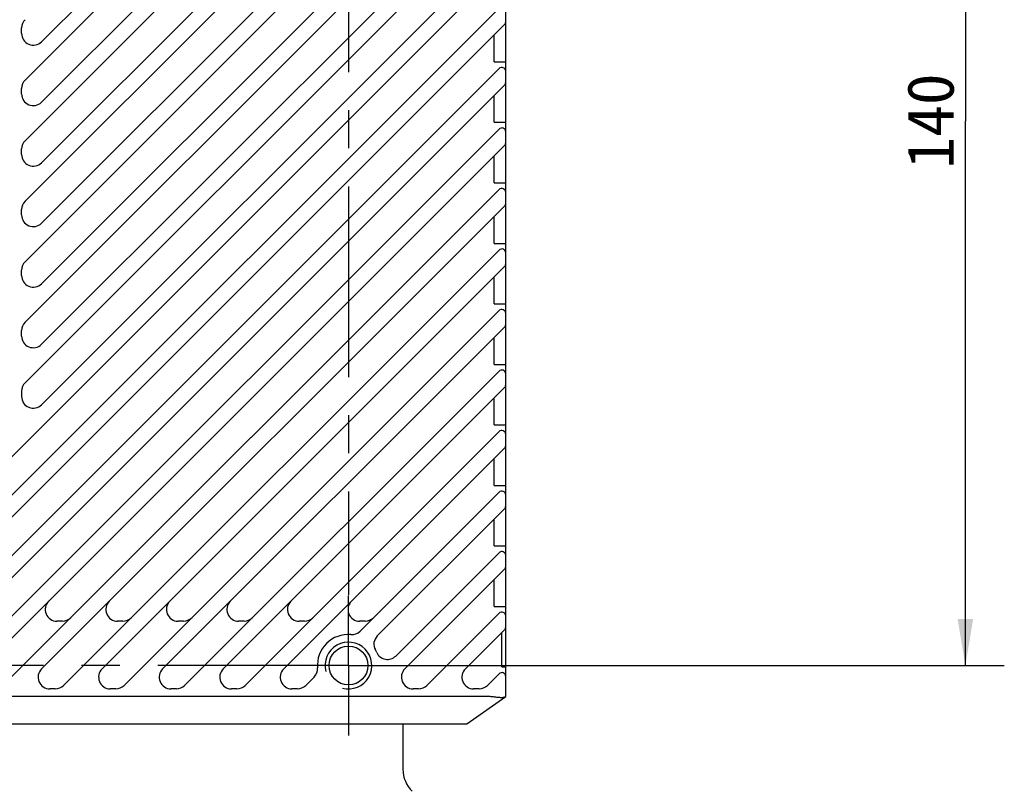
# Model space of a CAD drawing. Header units: millimetres. Extents: x 97 to 455, y 99 to 378.
# Tile 7 of 16: x 296 to 359, y 187 to 237. Entities that reach past the tile are written whole.
import ezdxf
from ezdxf.enums import TextEntityAlignment as Align

# ---------------------------------------------------------------- set-up
doc = ezdxf.new("R2010")
doc.units = ezdxf.units.MM
doc.header["$LTSCALE"] = 32.67
doc.linetypes.add('CENTER', pattern=[0.6, 0.375, -0.075, 0.075, -0.075])
doc.layers.get('0').update_dxf_attribs({"linetype": 'CONTINUOUS'})
for name, color, linetype in [('00_COMPONENTS', 7, 'CONTINUOUS'), ('20_ALL_FEATURES', 7, 'CONTINUOUS'), ('51__DRAFT_DIMS', 7, 'CONTINUOUS')]:
    doc.layers.add(name, color=color, linetype=linetype)
doc.styles.get("Standard").update_dxf_attribs({"font": 'simfang.ttf'})
doc.dimstyles.new('DIMSTYLE_4', dxfattribs={"dimtxt": 3, "dimasz": 3, "dimexe": 2.5, "dimexo": 0.5, "dimgap": 0.75, "dimtad": 1, "dimlfac": 2, "dimdsep": 46, "dimtxsty": 'STANDARD', "dimblk": '_FILLED', "dimblk1": '_FILLED', "dimblk2": '_FILLED', "dimcen": 0.09, "dimclrt": 3, "dimazin": 2, "dimtp": 0.5, "dimtm": 0.5, "dimtfac": 1, "dimtofl": 0, "dimtmove": 0, "dimatfit": 3, "dimldrblk": '_FILLED', "dimfxl": 1, "dimtolj": 1, "dimarcsym": 0})

# ---------------------------------------------------------------- blocks, each defined once
blk = doc.blocks.new('_FILLED')
at = {"color": 0, "linetype": 'ByBlock'}
blk.add_solid([(0, 0), (-1, 0.167), (-1, -0.167)], dxfattribs=at)
blk = doc.blocks.new('*D5')
at = {"layer": '51__DRAFT_DIMS', "color": 4}
for p, q in [((324.27, 265.457), (359.413, 265.457)), ((356.913, 265.457), (356.913, 230.457)), ((356.913, 195.457), (356.913, 230.457)), ((319.913, 195.457), (359.413, 195.457))]:
    blk.add_line(p, q, dxfattribs=at)
at = {"layer": '51__DRAFT_DIMS', "color": 4, "xscale": 3, "yscale": 3, "zscale": 3}
for p, rotation in [((356.913, 265.457), 90), ((356.913, 195.457), 270)]:
    blk.add_blockref('_FILLED', p, dxfattribs=dict(at, rotation=rotation))
at = {"layer": '51__DRAFT_DIMS', "color": 3}
blk.add_text('140', height=3, rotation=90, dxfattribs=at).set_placement((356.163, 230.457), align=Align.CENTER)

msp = doc.modelspace()

# ---------------------------------------------------------------- linework, layer by layer
at = {"layer": '00_COMPONENTS', "color": 7}
for p, q in [((327.3799, 193.4566), (327.3799, 267.4566)), ((297.5602, 235.5557), (326.9531, 264.9486)), ((296.4995, 233.0799), (327.3066, 263.887)), ((297.5602, 231.6657), (326.9531, 261.0586)), ((296.4995, 229.1899), (327.3066, 259.997)), ((297.5602, 227.7757), (326.9531, 257.1686)), ((296.4995, 225.2999), (327.3066, 256.107)), ((297.5602, 223.8857), (326.9531, 253.2786)), ((296.4995, 221.4099), (327.3066, 252.217)), ((297.5602, 219.9957), (326.9531, 249.3886)), ((296.4995, 217.5199), (327.3066, 248.327)), ((297.5602, 216.1057), (326.9531, 245.4986)), ((296.4995, 213.6299), (327.3066, 244.437)), ((297.5602, 212.2157), (326.9531, 241.6086)), ((290.2495, 203.4899), (327.3066, 240.547)), ((291.3102, 202.0757), (326.9531, 237.7186)), ((290.2495, 199.5999), (327.3066, 236.657)), ((296.2799, 236.086), (296.2799, 236.4395)), ((326.6299, 234.2626), (326.6299, 235.9802)), ((326.6299, 234.2626), (327.3799, 234.2626)), ((291.3102, 198.1857), (326.9531, 233.8286)), ((292.7987, 198.2591), (327.3066, 232.767)), ((296.2799, 232.196), (296.2799, 232.5495)), ((326.6299, 230.3726), (326.6299, 232.0902)), ((326.6299, 230.3726), (327.3799, 230.3726)), ((294.0613, 197.0467), (326.9531, 229.9386)), ((293.9616, 195.532), (327.3066, 228.877)), ((296.2799, 228.306), (296.2799, 228.6595)), ((326.6299, 226.4826), (326.6299, 228.2002)), ((326.6299, 226.4826), (327.3799, 226.4826)), ((295.0808, 194.1763), (326.9531, 226.0486)), ((296.2799, 224.416), (296.2799, 224.7695)), ((297.5566, 195.237), (327.3066, 224.987)), ((326.6299, 222.5926), (326.6299, 224.3102)), ((298.9708, 194.1763), (326.9531, 222.1586)), ((326.6299, 222.5926), (327.3799, 222.5926)), ((296.2799, 220.526), (296.2799, 220.8795)), ((301.4466, 195.237), (327.3066, 221.097)), ((326.6299, 218.7026), (326.6299, 220.4202)), ((302.8608, 194.1763), (326.9531, 218.2686)), ((326.6299, 218.7026), (327.3799, 218.7026)), ((296.2799, 216.636), (296.2799, 216.9895)), ((305.3366, 195.237), (327.3066, 217.207)), ((326.6299, 214.8126), (326.6299, 216.5302)), ((326.6299, 214.8126), (327.3799, 214.8126)), ((306.7508, 194.1763), (326.9531, 214.3786)), ((309.2266, 195.237), (327.3066, 213.317)), ((296.2799, 213.0995), (296.2799, 212.746)), ((326.6299, 210.9226), (326.6299, 212.6402)), ((326.6299, 210.9226), (327.3799, 210.9226)), ((310.6408, 194.1763), (326.9531, 210.4886)), ((313.1166, 195.237), (327.3066, 209.427)), ((326.6299, 207.0326), (326.6299, 208.7502)), ((326.6299, 207.0326), (327.3799, 207.0326)), ((318.0226, 197.6681), (326.9531, 206.5986)), ((319.1313, 197.3616), (327.3066, 205.537)), ((326.6299, 203.1426), (326.6299, 204.8602)), ((326.6299, 203.1426), (327.3799, 203.1426)), ((320.3122, 196.0676), (326.9531, 202.7086)), ((320.8966, 195.237), (327.3066, 201.647)), ((326.6299, 199.2526), (326.6299, 200.9702)), ((322.3108, 194.1763), (326.9531, 198.8186)), ((326.6299, 199.2526), (327.3799, 199.2526)), ((298.9005, 198.3066), (298.5469, 198.3066)), ((302.7905, 198.3066), (302.4369, 198.3066)), ((306.6805, 198.3066), (306.3269, 198.3066)), ((310.5705, 198.3066), (310.2169, 198.3066)), ((314.4605, 198.3066), (314.1069, 198.3066)), ((318.3505, 198.3066), (317.9969, 198.3066)), ((324.7866, 195.237), (327.3066, 197.757)), ((327.1299, 195.3626), (327.1299, 197.5802)), ((326.2008, 194.1763), (326.9531, 194.9286)), ((327.1299, 195.3626), (327.3799, 195.3626)), ((314.5308, 194.1763), (315.0684, 194.7139)), ((298.4405, 193.9566), (298.0869, 193.9566)), ((302.3305, 193.9566), (301.9769, 193.9566)), ((306.2205, 193.9566), (305.8669, 193.9566)), ((310.1105, 193.9566), (309.7569, 193.9566)), ((314.0005, 193.9566), (313.6469, 193.9566)), ((321.7805, 193.9566), (321.4269, 193.9566)), ((325.6705, 193.9566), (325.3169, 193.9566)), ((326.3799, 193.4566), (291.6802, 193.4566)), ((324.8799, 191.7066), (327.3799, 193.4566)), ((290.4304, 191.7066), (324.8795, 191.7066)), ((320.7799, 191.7066), (320.7799, 188.7851))]:
    msp.add_line(p, q, dxfattribs=at)
msp.add_circle((317.2799, 195.4566), 1.25, dxfattribs=at)
for centre, radius, start, end in [((297.0299, 236.4395), 0.75, 135, 180), ((327.1299, 236.8338), 0.25, 315, 360), ((297.0299, 236.086), 0.75, 180, 315), ((327.1299, 233.6518), 0.25, 0, 135), ((297.0299, 232.5495), 0.75, 135, 180), ((327.1299, 232.9438), 0.25, 315, 360), ((297.0299, 232.196), 0.75, 180, 315), ((327.1299, 229.7618), 0.25, 0, 135), ((297.0299, 228.6595), 0.75, 135, 180), ((327.1299, 229.0538), 0.25, 315, 360), ((297.0299, 228.306), 0.75, 180, 315), ((327.1299, 225.8718), 0.25, 0, 135), ((297.0299, 224.7695), 0.75, 135, 180), ((327.1299, 225.1638), 0.25, 315, 360), ((297.0299, 224.416), 0.75, 180, 315), ((327.1299, 221.9818), 0.25, 0, 135), ((297.0299, 220.8795), 0.75, 135, 180), ((327.1299, 221.2738), 0.25, 315, 360), ((297.0299, 220.526), 0.75, 180, 315), ((327.1299, 218.0918), 0.25, 0, 135), ((297.0299, 216.9895), 0.75, 135, 180), ((327.1299, 217.3838), 0.25, 315, 360), ((297.0299, 216.636), 0.75, 180, 315), ((327.1299, 214.2018), 0.25, 0, 135), ((297.0299, 213.0995), 0.75, 135, 180), ((327.1299, 213.4938), 0.25, 315, 360), ((297.0299, 212.746), 0.75, 180, 315), ((327.1299, 210.3118), 0.25, 0, 135), ((327.1299, 209.6038), 0.25, 315, 360), ((327.1299, 206.4218), 0.25, 0, 135), ((327.1299, 205.7138), 0.25, 315, 360), ((327.1299, 202.5318), 0.25, 0, 135), ((327.1299, 201.8238), 0.25, 315, 360), ((298.5469, 199.0566), 0.75, 135, 270), ((302.4369, 199.0566), 0.75, 135, 270), ((306.3269, 199.0566), 0.75, 135, 270), ((310.2169, 199.0566), 0.75, 135, 270), ((314.1069, 199.0566), 0.75, 135, 270), ((317.9969, 199.0566), 0.75, 135, 270), ((327.1299, 198.6418), 0.25, 0, 135), ((298.9005, 199.0566), 0.75, 270, 315), ((302.7905, 199.0566), 0.75, 270, 315), ((306.6805, 199.0566), 0.75, 270, 315), ((310.5705, 199.0566), 0.75, 270, 315), ((314.4605, 199.0566), 0.75, 270, 315), ((318.3505, 199.0566), 0.75, 270, 315), ((317.2799, 195.4566), 2, 85.569738, 184.430262), ((317.4923, 198.1984), 0.75, 265.569738, 315), ((327.1299, 197.9338), 0.25, 315, 360), ((319.6616, 196.8313), 0.75, 135, 209.992084), ((317.2799, 195.4566), 2, 24.521151, 29.992084), ((319.7818, 196.598), 0.75, 204.521151, 315), ((298.0869, 194.7066), 0.75, 135, 270), ((301.9769, 194.7066), 0.75, 135, 270), ((305.8669, 194.7066), 0.75, 135, 270), ((309.7569, 194.7066), 0.75, 135, 270), ((313.6469, 194.7066), 0.75, 135, 270), ((314.5381, 195.2442), 0.75, 315, 4.430262), ((321.4269, 194.7066), 0.75, 135, 270), ((325.3169, 194.7066), 0.75, 135, 270), ((327.1299, 194.7518), 0.25, 0, 135), ((298.4405, 194.7066), 0.75, 270, 315), ((302.3305, 194.7066), 0.75, 270, 315), ((306.2205, 194.7066), 0.75, 270, 315), ((310.1105, 194.7066), 0.75, 270, 315), ((314.0005, 194.7066), 0.75, 270, 315), ((321.7805, 194.7066), 0.75, 270, 315), ((325.6705, 194.7066), 0.75, 270, 315), ((322.7799, 188.7851), 2, 180, 225)]:
    msp.add_arc(centre, radius, start, end, dxfattribs=at)
at = {"layer": '00_COMPONENTS', "color": 4}
msp.add_arc((317.2799, 195.4566), 1.5, 255, 195, dxfattribs=at)
at = {"layer": '00_COMPONENTS', "color": 7}
msp.add_ellipse((326.3799, 192.5816), major_axis=(1, 0), ratio=0.875, start_param=1.420226, end_param=1.5707963, dxfattribs=at)
msp.add_open_spline([(327.3488, 193.4349), (327.3349, 193.4251), (327.298, 193.409), (327.2314, 193.3946), (327.1468, 193.3875), (327.046, 193.388), (326.9311, 193.3957), (326.7573, 193.4146), (326.6225, 193.4344), (326.5299, 193.4467)], degree=3, knots=[0, 0, 0, 0, 0.0616073, 0.143264, 0.2456941, 0.3678961, 0.5076473, 0.6619162, 1, 1, 1, 1], dxfattribs=at)
at = {"layer": '20_ALL_FEATURES', "color": 1, "linetype": 'CENTER'}
for p, q in [((317.2799, 265.4566), (317.2799, 200.0011)), ((317.2799, 195.4566), (317.2799, 199.9566)), ((317.2799, 195.4566), (295.2269, 195.4566)), ((317.2799, 195.4566), (321.7799, 195.4566)), ((317.2799, 195.4566), (317.2799, 190.9566))]:
    msp.add_line(p, q, dxfattribs=at)

# ---------------------------------------------------------------- dimensions: what is measured, and where the dimension line sits
at = {"layer": '51__DRAFT_DIMS', "color": 4}
dim = msp.add_linear_dim(base=(356.9131, 195.4566), p1=(323.7701, 265.4566), p2=(319.413, 195.4566), angle=270, dimstyle='DIMSTYLE_4', dxfattribs=at)
dim.commit()
dim.dimension.update_dxf_attribs({"geometry": '*D5', "text_midpoint": (356.9131, 230.568), "dimtype": 160})

doc.saveas('drawing.dxf')
